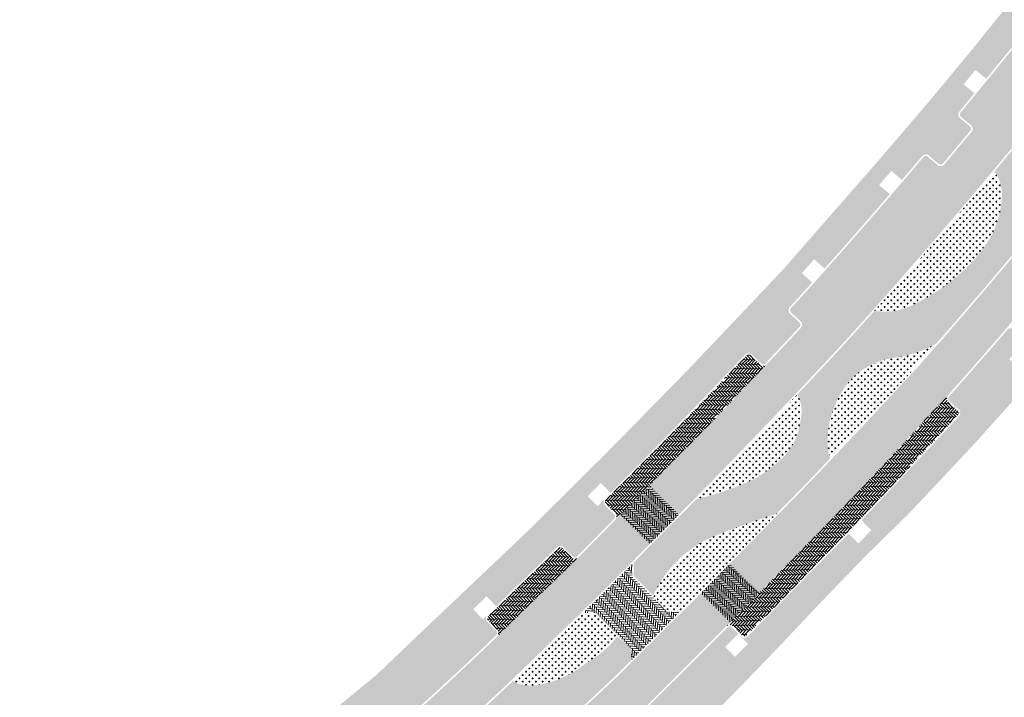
# Model space of a CAD drawing. Header units: metres. Extents: x 93002 to 93462, y 464845 to 465338.
# Tile 1 of 15: x 93059 to 93154, y 464893 to 464959. Entities that reach past the tile are written whole.
import ezdxf

# ---------------------------------------------------------------- set-up
doc = ezdxf.new("R2010")
doc.units = ezdxf.units.M
doc.layers.add('N-RO-GR-GRAS-A-100', color=62, linetype='CONTINUOUS', lineweight=18, transparency=0.2)
doc.layers.add('N-RO-GR-HEESTERS-A', color=62, linetype='CONTINUOUS', lineweight=18, transparency=0.2)
doc.layers.add('N-RO-VH-VERHARDING_STRAATBAKSTEEN-A', color=7, linetype='CONTINUOUS', lineweight=9, true_color=0xaa7a7a)
doc.layers.add('N-RO-VH-VERHARDING_TEGEL-A-200', color=252, linetype='CONTINUOUS', lineweight=9)
pattern_1 = [(41.1, (13.79169252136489, 16.91912794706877), (0.1911940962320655, 0.4653706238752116), [0.45, -0.45]), (131.1, (13.79169252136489, 16.91912794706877), (-0.3391035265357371, -0.2958188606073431), [])]
pattern_2 = [(86.00000000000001, (94357.16091574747, 464594.0460093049), (-0.1920561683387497, 0.2209353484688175), [0.828, -0.414]), (356, (94356.54142847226, 464594.0893280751), (-0.1920561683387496, 0.2209353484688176), [0.8280000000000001, -0.414])]
pattern_3 = [(95, (94357.16091574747, 464594.0460093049), (-0.2242535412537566, 0.1881710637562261), [0.8280000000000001, -0.414]), (4.999999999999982, (94356.54227883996, 464593.9918855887), (-0.2242535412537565, 0.1881710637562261), [0.8280000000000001, -0.414])]
pattern_4 = [(0, (0, 0), (0.15875, 0.3175), [0, -0.3175])]
pattern_5 = [(0, (0, 0), (0.3175, 0.3175), [0.15875, -0.4762500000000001]), (90, (0.079375, -0.079375), (-0.3175, 0.3175), [0.15875, -0.4762500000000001])]

msp = doc.modelspace()

# ---------------------------------------------------------------- hatches: boundary and pattern name
at = {"layer": 'N-RO-GR-GRAS-A-100', "true_color": 0x1f591c, "transparency": 33554628}
h = msp.add_hatch(dxfattribs=at)
h.set_pattern_fill('AGR-GRAS_SPORTVELD', color=99, scale=0.4, pattern_type=2)
h.set_pattern_definition(pattern_4)
edge = h.paths.add_edge_path()
edge.add_arc((93166.96457294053, 464944.4532016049), 8.735350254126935, 180.4649541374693, 202.8166151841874, ccw=False)
edge.add_arc((93168.23898178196, 464943.9814490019), 10.01749533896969, 150.4159483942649, 177.7066048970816, ccw=False)
edge.add_arc((93163.98681310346, 464946.7982348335), 4.941455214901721, 118.0453763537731, 154.4807478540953, ccw=False)
edge.add_arc((93165.763034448, 464942.6548281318), 9.441120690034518, 89.54509982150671, 115.73584196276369, ccw=False)
edge.add_arc((93165.93558446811, 464946.6109637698), 5.485555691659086, 71.51373254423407, 91.0193972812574, ccw=False)
edge.add_arc((92452.86263865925, 465525.6269722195), 916.6343628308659, 321.2443456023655, 321.7168719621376)
edge.add_arc((93170.21689975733, 464959.5803620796), 2.849999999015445, 319.4638386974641, 321.7404610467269)
edge.add_arc((93170.24383150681, 464967.4671345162), 9.901558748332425, 270.91999174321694, 282.90239581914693, ccw=False)
edge.add_arc((93170.31212565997, 464952.8540766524), 4.713647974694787, 88.89760229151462, 127.8583745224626)
edge.add_arc((93151.38410696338, 464975.175470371), 24.55770965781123, 302.2522251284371, 310.76513248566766, ccw=False)
edge.add_arc((93162.26855674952, 464958.2550633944), 4.443012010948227, 254.1344531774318, 299.9881050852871, ccw=False)
edge.add_arc((92192.8769589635, 465735.644852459), 1244.332968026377, 320.75537508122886, 321.08411734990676, ccw=False)
edge.add_arc((92742.20831872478, 465285.8015502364), 534.3173142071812, 320.2130275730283, 320.84728071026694, ccw=False)
edge.add_arc((93149.64190504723, 464941.5814607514), 3.896555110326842, -1.1297590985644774, 36.02552147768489, ccw=False)
edge.add_arc((93143.28838640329, 464942.1779014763), 10.27140566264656, 335.1489941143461, 356.2416929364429, ccw=False)
edge.add_arc((93139.60914681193, 464945.2415748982), 14.948500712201, 311.25379523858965, 330.4147908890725, ccw=False)
edge.add_arc((93136.46033902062, 464948.7535107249), 19.66513798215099, 294.27307755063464, 311.4038630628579, ccw=False)
edge.add_arc((93142.21428838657, 464936.2335681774), 5.887457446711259, 260.23650631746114, 293.31438349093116, ccw=False)
edge.add_arc((92742.20831872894, 465285.8015502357), 534.3173142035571, 317.9103816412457, 318.3106169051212, ccw=False)
edge.add_arc((92641.32860478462, 465387.0192334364), 677.0667780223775, 316.6617384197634, 317.2761586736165, ccw=False)
edge.add_arc((93130.83367206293, 464920.7250557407), 3.353033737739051, -13.09971182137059, 28.898873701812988, ccw=False)
edge.add_arc((93127.60877578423, 464920.6823437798), 6.530182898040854, 320.4470794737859, 353.69420950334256, ccw=False)
edge.add_arc((93123.27338576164, 464925.561844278), 13.01872985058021, 298.66640200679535, 316.0349228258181, ccw=False)
edge.add_arc((93127.18472956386, 464918.6199943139), 5.052478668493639, 289.49691614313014, 297.5113001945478, ccw=False)
edge.add_arc((93118.18092764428, 464937.7943350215), 26.21570717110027, 282.9008036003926, 294.0651105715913, ccw=False)
edge.add_arc((92641.32860478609, 465387.0192334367), 677.0667780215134, 314.90718110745, 315.47430853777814, ccw=False)
edge.add_arc((92918.95253912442, 465101.019774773), 278.5657655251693, 315.60242161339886, 315.992574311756, ccw=False)
edge.add_line((93117.98840546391, 464906.1259328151), (93117.98512132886, 464904.811661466))
edge.add_line((93117.98512132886, 464904.811661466), (93119.62034419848, 464903.1682457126))
edge.add_line((93119.62034419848, 464903.1682457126), (93119.86732484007, 464902.920591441))
edge.add_arc((93130.04364061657, 464898.3828605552), 11.14219028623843, 110.35040944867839, 155.9673831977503, ccw=False)
edge.add_arc((93157.63811259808, 464829.117674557), 85.69892603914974, 107.57435868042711, 111.5434988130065, ccw=False)
edge.add_line((93131.7618974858, 464910.8166795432), (93134.97705712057, 464914.0991613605))
edge.add_arc((92383.60058177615, 465628.3960286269), 1036.719162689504, 316.4491987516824, 316.6087455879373)
edge.add_arc((93140.25302689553, 464917.5743913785), 3.567621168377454, 180.424584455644, 202.7592125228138, ccw=False)
edge.add_arc((93145.84196691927, 464917.7557466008), 9.158820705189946, 136.5435440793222, 181.3000203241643, ccw=False)
edge.add_arc((93144.26762764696, 464918.3603075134), 7.627427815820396, 97.19764764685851, 131.7002762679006, ccw=False)
edge.add_arc((93141.8763227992, 464936.3261874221), 10.49719360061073, 277.8606752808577, 300.5299226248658)
edge.add_arc((92745.93541513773, 465279.1839627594), 533.7168662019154, 318.7506143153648, 319.9397369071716)
edge.add_arc((92452.86263865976, 465525.62697222), 916.6343628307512, 319.9397369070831, 320.3775691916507)
h = msp.add_hatch(dxfattribs=at)
h.set_pattern_fill('AGR-GRAS_SPORTVELD', color=99, scale=0.4, pattern_type=2)
h.set_pattern_definition(pattern_4)
edge = h.paths.add_edge_path()
edge.add_arc((93110.37443991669, 464881.5087696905), 10.02536336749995, 79.625911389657, 114.70822510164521, ccw=False)
edge.add_arc((94574.12118390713, 463335.0241119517), 2135.295307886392, 133.0552227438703, 133.2085112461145, ccw=False)
edge.add_line((93116.34880892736, 464895.2759360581), (93117.72378933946, 464896.6471764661))
edge.add_line((93117.72378933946, 464896.6471764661), (93117.72542642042, 464897.8492568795))
edge.add_line((93117.72542642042, 464897.8492568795), (93116.39736073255, 464898.968523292))
edge.add_arc((93108.44612402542, 464905.3077998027), 10.16900151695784, 299.3817048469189, 321.43572169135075, ccw=False)
edge.add_arc((93107.1146216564, 464904.0407091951), 9.880177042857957, 277.8434131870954, 309.7719048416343, ccw=False)
edge.add_arc((93108.06936745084, 464898.0646298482), 3.831930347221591, 242.5483216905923, 275.89505212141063, ccw=False)
edge.add_arc((92890.39890714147, 465121.2318920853), 312.9655592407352, 310.80816289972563, 313.6194116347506, ccw=False)
edge.add_arc((93092.60173124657, 464883.5101749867), 2.475062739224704, -21.171240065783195, 19.77726052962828, ccw=False)
edge.add_arc((93087.86029869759, 464884.5791490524), 7.317611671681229, 318.45274843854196, 344.4405747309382, ccw=False)
edge.add_arc((93097.79250993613, 464876.9246736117), 5.263009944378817, 147.8433719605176, 179.8261975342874)
edge.add_arc((93085.93554655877, 464876.9425075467), 6.593977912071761, 328.35089486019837, 359.98375995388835, ccw=False)
edge.add_arc((92891.34177244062, 465128.8726998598), 324.5104103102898, 308.0938334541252, 309.4211922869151)
edge.add_arc((93103.65414551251, 464878.6578692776), 6.260574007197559, 151.1235605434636, 184.2967487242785, ccw=False)
edge.add_arc((93114.04577210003, 464875.5071220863), 17.03222391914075, 117.48977269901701, 158.7464178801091, ccw=False)
at = {"layer": 'N-RO-GR-HEESTERS-A', "true_color": 0xed1f24, "transparency": 33554687}
h = msp.add_hatch(dxfattribs=at)
h.set_pattern_fill('CROSS', color=240, scale=0.05)
h.set_pattern_definition(pattern_5)
h.paths.add_polyline_path([(93153.53770269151, 464941.504633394, 0.1635559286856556), (93152.79326384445, 464943.8732023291, -0.00830102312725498), (93141.21588389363, 464930.4313837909, 0.145340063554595), (93144.54440307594, 464930.8268389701, 0.07488667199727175), (93149.46612263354, 464934.0033498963, 0.08380095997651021), (93152.60869804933, 464937.8612401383, 0.09229499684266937)])
h = msp.add_hatch(dxfattribs=at)
h.set_pattern_fill('CROSS', color=240, scale=0.05)
h.set_pattern_definition(pattern_5)
h.paths.add_polyline_path([(93147.20877410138, 464927.2842829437, -0.09923710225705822), (93143.31196814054, 464925.927630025, 0.1516938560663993), (93139.19360367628, 464924.0552118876, 0.1978079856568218), (93136.68550368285, 464917.5479541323, -0.06460943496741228), (93136.79690536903, 464918.4593460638, -0.1200228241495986), (93139.0024559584, 464922.7205639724, -0.1511821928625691), (93141.62906620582, 464924.6241483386, -0.2098586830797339), (93144.42310161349, 464924.1689944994, 0.0002957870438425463), (93145.25577381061, 464925.0696529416, 0.001383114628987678)])
h = msp.add_hatch(dxfattribs=at)
h.set_pattern_fill('CROSS', color=240, scale=0.05)
h.set_pattern_definition(pattern_5)
h.paths.add_polyline_path([(93144.42310161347, 464924.1689944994, 0.2098586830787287), (93141.62906620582, 464924.6241483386, 0.1511821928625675), (93139.0024559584, 464922.7205639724, 0.1200228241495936), (93136.79690536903, 464918.4593460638, 0.1634044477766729), (93136.96318506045, 464916.194224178, 0.00263333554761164)])
h = msp.add_hatch(dxfattribs=at)
h.set_pattern_fill('CROSS', color=240, scale=0.05)
h.set_pattern_definition(pattern_5)
h.paths.add_polyline_path([(93132.64378677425, 464916.5239843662, 0.1460942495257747), (93134.09945016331, 464919.965102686, 0.1853326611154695), (93133.76916601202, 464922.3454601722, -0.004361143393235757), (93125.58866747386, 464913.8262351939, 0.1669473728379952), (93128.87102525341, 464913.857227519, 0.009389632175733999), (93129.76229140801, 464914.2755060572, 0.07053560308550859)])
h = msp.add_hatch(dxfattribs=at)
h.set_pattern_fill('CROSS', color=240, scale=0.05)
h.set_pattern_definition(pattern_5)
h.paths.add_polyline_path([(93128.87102525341, 464913.857227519, -0.166947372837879), (93125.58866747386, 464913.8262351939, -0.0008200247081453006), (93124.03394571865, 464912.2403630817, 0.0487520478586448)])
h = msp.add_hatch(dxfattribs=at)
h.set_pattern_fill('CROSS', color=240, scale=0.05)
h.set_pattern_definition(pattern_5)
h.paths.add_polyline_path([(93129.55036005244, 464908.5588347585), (93131.7618974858, 464910.8166795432, 0.01732037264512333), (93126.16882492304, 464908.8295924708, 0.2017124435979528), (93119.86732484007, 464902.920591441), (93120.80601552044, 464901.9793405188, -0.1542788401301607), (93122.31779992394, 464905.8070793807, -0.1160785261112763), (93126.39472677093, 464908.5741516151, -0.1735633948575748)])
h = msp.add_hatch(dxfattribs=at)
h.set_pattern_fill('CROSS', color=240, scale=0.05)
h.set_pattern_definition(pattern_5)
edge = h.paths.add_edge_path()
edge.add_arc((93127.95114568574, 464904.1580575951), 4.682341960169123, 70.02917804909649, 109.4146202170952)
edge.add_arc((93130.23544740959, 464898.5283901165), 10.75492720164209, 110.9229799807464, 137.4076893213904)
edge.add_arc((93127.61690393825, 464901.5017592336), 6.827611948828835, 140.9074558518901, 175.9889701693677)
edge.add_line((93120.80601552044, 464901.9793405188), (93121.29107638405, 464901.4929566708))
edge.add_line((93121.29107638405, 464901.4929566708), (93122.58102468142, 464901.491199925))
edge.add_line((93122.58102468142, 464901.491199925), (93124.59426688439, 464903.498966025))
edge.add_line((93124.59426688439, 464903.498966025), (93129.55036005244, 464908.5588347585))
h = msp.add_hatch(dxfattribs=at)
h.set_pattern_fill('CROSS', color=240, scale=0.05)
h.set_pattern_definition(pattern_5)
edge = h.paths.add_edge_path()
edge.add_line((93115.03042865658, 464900.341175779), (93114.26633780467, 464901.1090948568))
edge.add_line((93114.26633780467, 464901.1090948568), (93112.95232925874, 464901.1123783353))
edge.add_arc((92918.9525387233, 465101.0197751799), 278.5657660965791, 313.590837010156, 314.14077339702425, ccw=False)
edge.add_arc((92890.39890714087, 465121.2318920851), 312.9655592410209, 313.6194116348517, 314.8256836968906, ccw=False)
edge.add_arc((93108.06936745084, 464898.0646298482), 3.831930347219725, 242.5483216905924, 275.8950521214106)
edge.add_arc((93107.1146216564, 464904.0407091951), 9.880177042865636, 277.8434131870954, 309.7719048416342)
edge.add_arc((93109.5097490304, 464900.3286023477), 5.520693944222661, 315.3212582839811, 360.1304917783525)
h = msp.add_hatch(dxfattribs=at)
h.set_pattern_fill('CROSS', color=240, scale=0.05)
h.set_pattern_definition(pattern_5)
h.paths.add_polyline_path([(93116.39736073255, 464898.968523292), (93115.90320477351, 464899.4640270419), (93115.03042865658, 464900.341175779, -0.1980472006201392), (93113.43529589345, 464896.4468316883, 0.09652693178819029)])
at = {"layer": 'N-RO-VH-VERHARDING_STRAATBAKSTEEN-A', "true_color": 0x794e4e}
h = msp.add_hatch(dxfattribs=at)
h.set_pattern_fill('DF-KEPER', color=27, scale=3, angle=140)
h.set_pattern_definition([(140, (1.650574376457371, -11.04544749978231), (-0.2916282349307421, -0.02551416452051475), [0.8280000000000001, -0.414]), (49.99999999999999, (1.25140327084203, -11.5211610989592), (-0.2916282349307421, -0.02551416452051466), [0.8280000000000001, -0.414])])
edge = h.paths.add_edge_path()
edge.add_arc((93163.40908261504, 464964.2790320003), 0.4500000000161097, 231.5019997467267, 321.52279704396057, ccw=False)
edge.add_line((93163.12896332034, 464963.9268485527), (93162.15031450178, 464964.7052452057))
edge.add_arc((93161.96392478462, 464964.4704966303), 0.2997465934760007, 51.55052238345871, 141.4881326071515)
edge.add_arc((92192.87695839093, 465735.6448529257), 1238.182968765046, 320.7551464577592, 321.48813260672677, ccw=False)
edge.add_arc((92742.20831872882, 465285.8015502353), 528.1673142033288, 320.4609407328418, 320.84781490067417, ccw=False)
edge.add_arc((93149.76109995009, 464949.3816145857), 0.3000000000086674, 141.5721541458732, 230.4290458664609)
edge.add_line((93149.5699899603, 464949.1503637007), (93150.53199860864, 464948.3553420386))
edge.add_arc((93150.24683477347, 464948.0072305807), 0.4500000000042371, -39.62037252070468, 50.67655927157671, ccw=False)
edge.add_arc((92742.20831872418, 465285.801550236), 530.1673142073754, 320.3803723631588, 320.8476400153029)
edge.add_arc((92192.87695890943, 465735.6448525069), 1240.182968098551, 320.7552211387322, 321.5227970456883)
edge = h.paths.add_edge_path()
edge.add_arc((93147.60913641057, 464944.8491334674), 0.4500000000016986, 229.8866359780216, 319.9353094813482, ccw=False)
edge.add_line((93147.31920049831, 464944.504986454), (93146.36691414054, 464945.307265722))
edge.add_arc((93146.17152188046, 464945.0796215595), 0.2999999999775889, 49.35974300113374, 139.8562340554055)
edge.add_arc((92742.20831872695, 465285.8015502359), 528.167314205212, 317.91407187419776, 319.85411050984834, ccw=False)
edge.add_arc((92641.3286236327, 465387.0192159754), 670.9167523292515, 317.1434341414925, 317.27325004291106, ccw=False)
edge.add_arc((93133.37002970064, 464930.4828878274), 0.2986898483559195, 137.446682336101, 227.3700642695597)
edge.add_line((93133.16773887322, 464930.2631287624), (93134.08362471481, 464929.412573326))
edge.add_arc((93133.77740431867, 464929.0828324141), 0.4500000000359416, -42.920268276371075, 47.11807280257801, ccw=False)
edge.add_arc((92641.32860591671, 465387.0192324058), 672.9167764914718, 317.0797317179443, 317.274202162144)
edge.add_arc((92742.17140050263, 465285.760669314), 530.1673142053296, 317.9188158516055, 319.9412587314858)
h = msp.add_hatch(dxfattribs=at)
h.set_pattern_fill('DF-KEPER', color=27, scale=3, angle=95)
h.set_pattern_definition(pattern_3)
edge = h.paths.add_edge_path()
edge.add_arc((92742.20831872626, 465285.8015502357), 534.167314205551, 317.9104706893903, 320.8472936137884)
edge.add_arc((92192.87695896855, 465735.6448524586), 1244.182968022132, 320.7553695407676, 321.4667020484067)
edge.add_line((93166.13441354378, 464960.5569961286), (93163.00542856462, 464963.0488735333))
edge.add_arc((92192.8769589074, 465735.6448525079), 1240.182968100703, 320.7552211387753, 321.46670204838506, ccw=False)
edge.add_arc((92742.20831872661, 465285.8015502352), 530.1673142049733, 317.91286290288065, 320.8476400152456, ccw=False)
edge.add_arc((92641.32860591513, 465387.019232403), 672.9167764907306, 317.0797317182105, 317.27420216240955, ccw=False)
edge.add_arc((92641.32860460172, 465387.0192335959), 672.916778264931, 316.6696323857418, 317.07973171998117, ccw=False)
edge.add_arc((92628.75894943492, 465399.0667229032), 690.3271096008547, 314.97801019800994, 316.65816981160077, ccw=False)
edge.add_line((93116.70655042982, 464910.7444349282), (93119.52974669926, 464907.915912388))
edge.add_arc((92641.328604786, 465387.0192334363), 676.916778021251, 314.9460035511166, 317.2760884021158)
h = msp.add_hatch(dxfattribs=at)
h.set_pattern_fill('DF-KEPER', color=27, scale=3, angle=95)
h.set_pattern_definition(pattern_3)
edge = h.paths.add_edge_path()
edge.add_arc((92745.93541420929, 465279.1839635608), 537.8668674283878, 318.9580131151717, 319.3192237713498, ccw=False)
edge.add_arc((93151.94989307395, 464925.7192501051), 0.4500107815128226, 139.052595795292, 143.4405423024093)
edge.add_arc((92689.51799433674, 465328.9902295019), 613.1235145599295, 318.44540123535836, 318.90611258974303, ccw=False)
edge.add_arc((92383.60058177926, 465628.3960286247), 1040.869162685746, 316.4474914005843, 317.2823472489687, ccw=False)
edge.add_line((93137.96345591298, 464911.2173424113), (93127.54198433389, 464900.5776557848))
edge.add_line((93127.54198433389, 464900.5776557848), (93127.29063957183, 464900.326994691))
edge.add_line((93127.29063957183, 464900.326994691), (93124.46606702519, 464903.159271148))
edge.add_line((93124.46606702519, 464903.159271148), (93124.7008108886, 464903.3933764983))
edge.add_line((93124.7008108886, 464903.3933764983), (93135.08499999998, 464913.995))
edge.add_arc((92383.60058178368, 465628.3960286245), 1036.869162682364, 316.4491368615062, 317.2801330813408)
edge.add_arc((92745.93541513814, 465279.1839627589), 533.8668662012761, 318.4334659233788, 319.9397369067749)
edge.add_arc((92452.86263866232, 465525.6269722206), 916.7843628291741, 319.9397369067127, 321.637437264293)
edge.add_line((93171.71247842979, 464956.6379777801), (93174.84887503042, 464954.1554354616))
edge.add_arc((92452.86263866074, 465525.6269722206), 920.7843628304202, 319.93973690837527, 321.6374372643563, ccw=False)
edge.add_arc((92745.93541405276, 465279.1839636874), 537.8668676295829, 319.3192237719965, 319.93973690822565, ccw=False)
h = msp.add_hatch(dxfattribs=at)
h.set_pattern_fill('DF-KEPER', color=27, scale=3, angle=135)
h.set_pattern_definition([(135, (1.650574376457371, -11.04544749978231), (-0.2927422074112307, 0), [0.8280000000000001, -0.414]), (45, (1.211461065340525, -11.48456081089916), (-0.2927422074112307, 1.110223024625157e-16), [0.8280000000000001, -0.414])])
h.paths.add_polyline_path([(93130.81437224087, 464925.2609919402, -0.4143509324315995), (93130.17808917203, 464925.2427218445), (93129.26950977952, 464926.1009832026, 0.4140824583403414), (93128.84541809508, 464926.0890003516, -0.007228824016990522), (93115.31510823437, 464912.1864976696, 0.4140823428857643), (93115.3146353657, 464911.7623289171), (93116.20017548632, 464910.8744144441, -0.4089430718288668), (93116.20501567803, 464910.2437991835, 0.007587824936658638)])
h = msp.add_hatch(dxfattribs=at)
h.set_pattern_fill('DF-KEPER', color=27, scale=3, angle=136)
h.set_pattern_definition([(136, (1.650574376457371, -11.04544749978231), (-0.2926976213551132, -0.005109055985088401), [0.8280000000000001, -0.414]), (46, (1.219191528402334, -11.49215751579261), (-0.2926976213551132, -0.005109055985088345), [0.8280000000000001, -0.414])])
edge = h.paths.add_edge_path()
edge.add_arc((93149.04819184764, 464920.5539450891), 0.2999999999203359, 317.2391204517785, 407.2556073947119)
edge.add_line((93149.25181051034, 464920.7742617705), (93148.33385601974, 464921.6226435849))
edge.add_arc((93148.64013464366, 464921.9529074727), 0.4504229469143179, 136.1397011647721, 227.157914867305, ccw=False)
edge.add_arc((92378.19523953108, 465633.5110545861), 1048.310998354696, 316.4484371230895, 317.2759138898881, ccw=False)
edge.add_line((93137.96345591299, 464911.2173424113), (93127.54198433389, 464900.5776557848))
edge.add_line((93127.54198433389, 464900.5776557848), (93126.92073395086, 464899.9580952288))
edge.add_arc((93127.23849836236, 464899.6394641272), 0.4500000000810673, 44.92197048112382, 134.9219704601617, ccw=False)
edge.add_line((93127.55712946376, 464899.9572285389), (93128.4398083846, 464899.0721421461))
edge.add_arc((93128.65222911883, 464899.2839850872), 0.3000000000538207, 224.9219704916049, 314.9219704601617)
edge.add_line((93128.86407205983, 464899.0715643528), (93128.96257105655, 464899.1697954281))
edge.add_line((93128.96257105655, 464899.1697954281), (93139.4026688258, 464909.8284982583))
edge.add_arc((92383.60058174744, 465628.3960286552), 1042.869162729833, 316.4466722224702, 317.2391204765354)
h = msp.add_hatch(dxfattribs=at)
h.set_pattern_fill('DF-KEPER', color=27, scale=3, angle=92.99999999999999)
h.set_pattern_definition([(92.99999999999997, (0, 0), (-0.2175498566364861, 0.1958827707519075), [0.828, -0.414]), (2.99999999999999, (-0.6201489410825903, -0.03250062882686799), (-0.2175498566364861, 0.1958827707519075), [0.828, -0.414])])
h.paths.add_polyline_path([(93122.35247458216, 464910.7500227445), (93119.51003435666, 464913.5643669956, -0.001477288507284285), (93116.70398638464, 464910.7470038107), (93119.52974669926, 464907.915912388, 0.001477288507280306)])
h = msp.add_hatch(dxfattribs=at)
h.set_pattern_fill('DF-KEPER', color=27, scale=3, angle=86.00000000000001)
h.set_pattern_definition(pattern_2)
edge = h.paths.add_edge_path()
edge.add_arc((92918.95253886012, 465101.0197750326), 278.4157658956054, 313.5905043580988, 315.9928666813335)
edge.add_arc((92641.32860478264, 465387.0192334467), 676.9167780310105, 314.9070608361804, 314.9460035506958)
edge.add_line((93119.52974669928, 464907.915912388), (93116.70655042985, 464910.7444349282))
edge.add_arc((92628.75894944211, 465399.0667229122), 690.3271096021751, 314.91919432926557, 314.9780101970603, ccw=False)
edge.add_arc((92918.95253892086, 465101.0197749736), 274.4157658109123, 314.88882637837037, 315.9562229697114, ccw=False)
edge.add_arc((92918.9525388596, 465101.0197750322), 274.4157658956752, 313.5815032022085, 314.8888263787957, ccw=False)
edge.add_arc((92890.39890715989, 465121.2318920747), 308.8155592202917, 313.96821120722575, 314.83398467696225, ccw=False)
edge.add_arc((92890.39890713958, 465121.2318920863), 308.8155592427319, 310.5384475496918, 313.9682112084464, ccw=False)
edge.add_line((93091.11610045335, 464886.5413342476), (93085.76411857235, 464885.2978486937))
edge.add_line((93085.76411857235, 464885.2978486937), (93082.07053086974, 464882.5308832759))
edge.add_arc((93091.38188565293, 464870.3069231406), 15.36640912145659, 127.2976052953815, 139.6654075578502)
edge.add_line((93079.6684148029, 464880.252833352), (93083.27572116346, 464875.3269868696))
edge.add_line((93083.27572116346, 464875.3269868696), (93083.87741789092, 464875.7924667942))
edge.add_line((93083.87741789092, 464875.7924667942), (93092.44696312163, 464882.4220154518))
edge.add_arc((92890.39890714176, 465121.2318920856), 312.815559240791, 310.2333046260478, 314.8259797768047)
h = msp.add_hatch(dxfattribs=at)
h.set_pattern_fill('DF-KEPER', color=27, scale=3, angle=134)
h.set_pattern_definition([(134, (1.650574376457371, -11.04544749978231), (-0.2926976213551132, 0.005109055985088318), [0.8280000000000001, -0.414]), (44.00000000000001, (1.203864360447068, -11.47683034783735), (-0.2926976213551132, 0.005109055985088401), [0.8280000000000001, -0.414])])
h.paths.add_polyline_path([(93112.61691563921, 464906.6023845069, -0.4146947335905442), (93111.97999952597, 464906.6041434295), (93111.0972598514, 464907.4932313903, 0.4129264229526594), (93110.6768967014, 464907.4942725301, -0.005040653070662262), (93106.73624547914, 464903.668238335, -0.003186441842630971), (93103.94574441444, 464900.9286062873, 0.413927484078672), (93103.93893419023, 464900.504604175), (93104.80794134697, 464899.6063482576, -0.4146410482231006), (93104.79693793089, 464898.9695830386, 0.003777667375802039), (93108.13085013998, 464902.2345162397, 0.005704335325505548)])
h = msp.add_hatch(dxfattribs=at)
h.set_pattern_fill('DF-KEPER', color=27, scale=3, angle=86.00000000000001)
h.set_pattern_definition([(86.00000000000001, (0, 0), (-0.1920561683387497, 0.2209353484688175), [0.828, -0.414]), (356, (-0.6194872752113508, 0.04331877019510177), (-0.1920561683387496, 0.2209353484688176), [0.8280000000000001, -0.414])])
edge = h.paths.add_edge_path()
edge.add_line((93117.8380215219, 464905.9724712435), (93114.72532191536, 464902.848376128))
edge.add_arc((92918.95253942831, 465101.0197744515), 278.5657650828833, 314.1849432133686, 314.651146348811, ccw=False)
edge.add_line((93113.10638195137, 464901.2619938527), (93114.32884446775, 464901.2589391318))
edge.add_line((93114.32884446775, 464901.2589391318), (93116.00941514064, 464899.5699485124))
edge.add_line((93116.00941514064, 464899.5699485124), (93117.72542642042, 464897.8492568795))
edge.add_line((93117.72542642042, 464897.8492568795), (93117.72378933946, 464896.6471764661))
edge.add_line((93117.72378933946, 464896.6471764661), (93122.43082053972, 464901.3414043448))
edge.add_line((93122.43082053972, 464901.3414043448), (93121.22874012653, 464901.3430414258))
edge.add_line((93121.22874012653, 464901.3430414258), (93117.83496654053, 464904.7499044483))
edge.add_line((93117.83496654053, 464904.7499044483), (93117.8380215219, 464905.9724712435))
h = msp.add_hatch(dxfattribs=at)
h.set_pattern_fill('DF-KEPER', color=27, scale=3, angle=92.99999999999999)
h.set_pattern_definition([(92.99999999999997, (94357.16091574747, 464594.0460093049), (-0.2175498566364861, 0.1958827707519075), [0.828, -0.414]), (2.99999999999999, (94356.54076680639, 464594.0135086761), (-0.2175498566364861, 0.1958827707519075), [0.828, -0.414])])
h.paths.add_polyline_path([(93127.23503296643, 464905.9806626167), (93124.7008108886, 464903.3933764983), (93124.46606702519, 464903.159271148), (93127.29063957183, 464900.326994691), (93127.54198433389, 464900.5776557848), (93130.0926120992, 464903.1816911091)])
h = msp.add_hatch(dxfattribs=at)
h.set_pattern_fill('DF-KEPER', color=27, scale=3, angle=86.00000000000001)
h.set_pattern_definition(pattern_2)
edge = h.paths.add_edge_path()
edge.add_line((93119.23140615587, 464892.2896827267), (93126.92073395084, 464899.9580952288))
edge.add_line((93126.92073395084, 464899.9580952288), (93127.29063957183, 464900.326994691))
edge.add_line((93127.29063957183, 464900.326994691), (93124.46606702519, 464903.159271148))
edge.add_line((93124.46606702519, 464903.159271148), (93116.45300000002, 464895.1679999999))
edge.add_arc((94574.12118390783, 463335.0241119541), 2135.145307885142, 133.0551571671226, 133.4580684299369)
edge.add_arc((92891.34177244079, 465128.8726998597), 324.6604103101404, 307.2896699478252, 311.2764698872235, ccw=False)
edge.add_line((93088.03564956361, 464870.5784863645), (93087.34430802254, 464870.0533405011))
edge.add_line((93087.34430802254, 464870.0533405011), (93090.9812722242, 464864.9778452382))
edge.add_line((93090.9812722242, 464864.9778452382), (93091.80911671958, 464865.5300046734))
edge.add_line((93091.80911671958, 464865.5300046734), (93094.59956169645, 464867.6245150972))
edge.add_line((93094.59956169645, 464867.6245150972), (93097.63958223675, 464873.0233711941))
edge.add_line((93097.63958223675, 464873.0233711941), (93099.89067564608, 464874.8549440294))
edge.add_line((93099.89067564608, 464874.8549440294), (93099.90089556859, 464874.863334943))
edge.add_arc((92891.34177245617, 465128.8726998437), 328.6604102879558, 309.3883445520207, 311.2897940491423)
edge.add_arc((94574.12118392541, 463335.0241119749), 2131.145307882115, 133.3262732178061, 133.4601087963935, ccw=False)
edge.add_arc((94574.12118918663, 463335.0241063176), 2131.145315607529, 133.0534058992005, 133.3262732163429, ccw=False)
at = {"layer": 'N-RO-VH-VERHARDING_TEGEL-A-200'}
h = msp.add_hatch(dxfattribs=at)
h.set_pattern_fill('AVH-TEGEL_300X300_HALFST', color=256, scale=1.5, angle=56.10000000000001, pattern_type=2)
h.set_pattern_definition([(56.10000000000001, (13.79169252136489, 16.91912794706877), (0.06423253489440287, 0.4989981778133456), [0.45, -0.45]), (146.1, (13.79169252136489, 16.91912794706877), (-0.2509852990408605, -0.3735055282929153), [])])
edge = h.paths.add_edge_path()
edge.add_line((93218.18996329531, 465048.5723472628), (93216.01243710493, 465045.3780468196))
edge.add_line((93216.01243710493, 465045.3780468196), (93212.571, 465039.707))
edge.add_line((93212.571, 465039.707), (93209.868, 465035.826))
edge.add_line((93209.868, 465035.826), (93209.24181678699, 465034.8290400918))
edge.add_line((93209.24181678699, 465034.8290400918), (93209.239, 465034.831))
edge.add_line((93209.239, 465034.831), (93205.2458057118, 465029.182))
edge.add_line((93205.2458057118, 465029.182), (93203.437, 465026.582))
edge.add_line((93203.437, 465026.582), (93198.861, 465019.654))
edge.add_line((93198.861, 465019.654), (93198.019, 465017.957))
edge.add_line((93198.019, 465017.957), (93194.479, 465012.927))
edge.add_line((93194.479, 465012.927), (93190.649, 465007.662))
edge.add_line((93190.649, 465007.662), (93186.34, 465001.717))
edge.add_line((93186.34, 465001.717), (93182.232, 464996.09))
edge.add_line((93182.232, 464996.09), (93176.179, 464987.984))
edge.add_line((93176.179, 464987.984), (93172.439, 464983))
edge.add_line((93172.439, 464983), (93165.747, 464974.574))
edge.add_line((93165.747, 464974.574), (93159.704, 464966.979))
edge.add_line((93159.704, 464966.979), (93154.961, 464961.023))
edge.add_line((93154.961, 464961.023), (93150.635, 464955.649))
edge.add_line((93150.635, 464955.649), (93146.356, 464950.491))
edge.add_line((93146.356, 464950.491), (93141.689, 464945.033))
edge.add_line((93141.689, 464945.033), (93132.443, 464934.468))
edge.add_line((93132.443, 464934.468), (93127.529, 464929.261))
edge.add_line((93127.529, 464929.261), (93126.57070510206, 464928.2553346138))
edge.add_line((93126.57070510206, 464928.2553346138), (93128.73621204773, 464926.1918309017))
edge.add_arc((93129.06345797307, 464925.8828518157), 0.4500644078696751, 46.63094246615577, 136.6445838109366, ccw=False)
edge.add_line((93129.3725149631, 464926.2100241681), (93130.28109276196, 464925.3517643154))
edge.add_arc((93130.48709994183, 464925.5698492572), 0.2999999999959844, 226.6312913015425, 316.6696323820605)
edge.add_arc((92641.32860460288, 465387.0192335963), 672.766778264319, 316.6696323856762, 317.0797317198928)
edge.add_arc((93133.77740431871, 464929.0828324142), 0.3000000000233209, 317.0797317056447, 407.1180727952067)
edge.add_line((93133.98155124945, 464929.3026596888), (93133.06588260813, 464930.1530134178))
edge.add_arc((93133.37002970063, 464930.4828878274), 0.4486898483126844, 136.8962898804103, 227.3236726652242, ccw=False)
edge.add_arc((92641.32862365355, 465387.0192159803), 670.7667523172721, 317.1437344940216, 317.2731783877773)
edge.add_arc((92742.2083187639, 465285.8015502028), 528.0173141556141, 317.9141628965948, 319.8477186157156)
edge.add_arc((93146.17058951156, 464945.0682036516), 0.4593365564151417, 50.371211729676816, 146.0515291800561, ccw=False)
edge.add_line((93146.46355944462, 464945.4219813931), (93147.41584580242, 464944.6197021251))
edge.add_arc((93147.60913641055, 464944.8491334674), 0.2999999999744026, 229.8866359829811, 320.1578409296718)
edge.add_line((93147.83948010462, 464944.6569310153), (93150.47567731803, 464947.8162632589))
edge.add_arc((93150.24533362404, 464948.0084657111), 0.2999999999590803, 320.1578409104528, 410.4290458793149)
edge.add_line((93150.43644361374, 464948.2397165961), (93149.47443496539, 464949.0347382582))
edge.add_arc((93149.76109995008, 464949.3816145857), 0.4500000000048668, 140.4560842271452, 230.4290458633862, ccw=False)
edge.add_arc((92746.02338460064, 465282.6846295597), 523.0908700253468, 320.4588497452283, 320.8487393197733)
edge.add_arc((92192.87695839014, 465735.6448529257), 1238.032968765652, 320.7551408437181, 321.4881100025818)
edge.add_arc((93161.96391438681, 464964.4705858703), 0.4496832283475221, 51.46160870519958, 141.5584368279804, ccw=False)
edge.add_line((93162.2440845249, 464964.8223239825), (93163.22233641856, 464964.0442430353))
edge.add_arc((93163.40908261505, 464964.2790320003), 0.300000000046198, 231.5019997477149, 321.5227970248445)
edge.add_arc((92192.87707227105, 465735.6447624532), 1240.032823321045, 321.5227970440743, 321.5523561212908)
edge.add_arc((92058.10327655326, 465844.9704779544), 1413.564333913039, 321.4786225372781, 321.8175489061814)
edge.add_line((93169.23024335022, 464971.1507083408), (93172.31866924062, 464975.107953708))
edge.add_arc((93172.08216998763, 464975.292529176), 0.3000000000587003, 322.0297986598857, 412.1807460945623)
edge.add_line((93172.26612175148, 464975.5295138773), (93171.27952290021, 464976.2953295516))
edge.add_arc((93171.55545054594, 464976.6508066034), 0.4500000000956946, 142.2050121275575, 232.1807460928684, ccw=False)
edge.add_line((93171.19985666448, 464976.926583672), (93171.55403727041, 464977.3832730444))
edge.add_arc((92352.49055937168, 465612.0438312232), 1036.175180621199, 322.2292823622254, 322.4301281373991)
edge.add_line((93173.77375226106, 464980.2583280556), (93178.7131401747, 464986.6983331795))
edge.add_arc((92673.22267848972, 465374.4019807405), 637.0515875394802, 322.5123317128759, 324.0474853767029)
edge.add_arc((93189.28280627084, 465000.117022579), 0.4492263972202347, 53.95338072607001, 144.2126660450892, ccw=False)
edge.add_line((93189.54715054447, 465000.4802394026), (93190.5591637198, 464999.7469772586))
edge.add_arc((93190.73518358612, 464999.9899114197), 0.2999999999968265, 234.0744948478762, 324.1148596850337)
edge.add_arc((92673.22267708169, 465374.4019817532), 639.0515892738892, 324.1148596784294, 324.5466684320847)
edge.add_arc((93193.54221071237, 465003.9007324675), 0.3000000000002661, 324.546668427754, 414.5870332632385)
edge.add_line((93193.71605040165, 465004.1452314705), (93192.69679700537, 465004.8699243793))
edge.add_arc((93192.96258646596, 465005.2370118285), 0.4532077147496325, 145.0633037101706, 234.0936032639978, ccw=False)
edge.add_arc((92673.22267918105, 465374.4019802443), 637.0515866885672, 324.6139631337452, 325.1864542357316)
edge.add_arc((91503.27853715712, 466171.3853933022), 2052.641389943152, 325.5659468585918, 326.0539073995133)
edge.add_line((93206.07456117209, 465025.1644825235), (93206.38177199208, 465025.6210710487))
edge.add_arc((93206.75512752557, 465025.3698626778), 0.4499999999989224, 56.07763971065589, 146.0657738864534, ccw=False)
edge.add_line((93207.00625857, 465025.7432702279), (93208.043512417, 465025.0456768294))
edge.add_arc((93208.21093311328, 465025.2946151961), 0.2999999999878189, 236.0776397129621, 326.0901902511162)
edge.add_arc((91503.2770526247, 466171.3864013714), 2054.643184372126, 326.0901902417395, 326.2230298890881)
edge.add_line((93211.11291224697, 465029.0837743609), (93214.05566879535, 465033.4012280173))
edge.add_line((93214.05566879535, 465033.4012280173), (93217.19386773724, 465038.005424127))
edge.add_line((93217.19386773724, 465038.005424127), (93222.00168724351, 465045.0472420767))
edge.add_arc((93221.7539268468, 465045.2164011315), 0.3000000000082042, 325.6765909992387, 415.6765910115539)
edge.add_line((93221.92308590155, 465045.4641615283), (93220.89075095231, 465046.1689908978))
edge.add_arc((93221.14448953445, 465046.5406314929), 0.4499999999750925, 145.676594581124, 235.6765910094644, ccw=False)
edge.add_line((93220.77284892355, 465046.7943700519), (93218.18996329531, 465048.5723472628))
h.paths.add_polyline_path([(93215.4666655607, 465041.4162285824), (93214.45171133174, 465039.9296661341), (93215.56636040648, 465039.1686366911), (93216.58131463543, 465040.6551991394)], flags=16)
h.paths.add_polyline_path([(93203.51866881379, 465023.7873728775), (93202.51109099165, 465022.2958009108), (93203.62949628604, 465021.5403024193), (93204.63707410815, 465023.0318743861)], flags=16)
h.paths.add_polyline_path([(93185.4876239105, 464997.9693098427), (93184.41969640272, 464996.5203340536), (93185.50616237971, 464995.7195843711), (93186.5740898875, 464997.1685601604)], flags=16)
h.paths.add_polyline_path([(93175.41863227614, 464984.6206299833), (93174.32316908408, 464983.1923581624), (93175.39411088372, 464982.3709617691), (93176.48957407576, 464983.7992335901)], flags=16)
h.paths.add_polyline_path([(93161.5842880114, 464967.3658648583), (93160.46360171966, 464965.9572974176), (93161.75479110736, 464964.9299996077), (93162.8754773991, 464966.3385670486)], flags=16)
h.paths.add_polyline_path([(93150.96156558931, 464953.68611515), (93149.82328771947, 464952.2917251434), (93150.8688243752, 464951.4382255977), (93152.00710224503, 464952.8326156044)], flags=16)
h.paths.add_polyline_path([(93142.84692010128, 464943.9426306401), (93141.67620230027, 464942.5753633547), (93142.70140189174, 464941.6975398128), (93143.87211969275, 464943.0648070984)], flags=16)
h.paths.add_polyline_path([(93135.40114068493, 464935.4043267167), (93134.20147347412, 464934.0623883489), (93135.2076810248, 464933.1628580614), (93136.40734823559, 464934.5047964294)], flags=16)
h = msp.add_hatch(dxfattribs=at)
h.set_pattern_fill('AVH-TEGEL_300X300_HALFST', color=256, scale=1.5, angle=51.50000000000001, pattern_type=2)
h.set_pattern_definition([(51.50000000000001, (13.79169252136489, 16.91912794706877), (0.1040447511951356, 0.4922394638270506), [0.45, -0.45]), (141.5, (13.79169252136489, 16.91912794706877), (-0.2801315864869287, -0.3521736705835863), [])])
h.paths.add_polyline_path([(93156.42157126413, 464926.2259121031), (93155.2456178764, 464924.8631452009), (93154.22354144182, 464925.7451113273), (93155.39949482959, 464927.1078782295)], flags=16)
edge = h.paths.add_edge_path()
edge.add_line((93189.56473371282, 464967.0459146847), (93188.4986540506, 464967.8741530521))
edge.add_line((93188.4986540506, 464967.8741530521), (93188.49829470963, 464967.8736905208))
edge.add_arc((91792.0928398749, 466053.8825620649), 1769.000696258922, 321.8717566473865, 322.12717055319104, ccw=False)
edge.add_arc((92951.61352470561, 465142.1270030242), 293.9494236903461, 321.99287523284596, 322.12503437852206, ccw=False)
edge.add_arc((93182.87175526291, 464961.4019563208), 0.4500000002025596, 231.9343104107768, 321.9928751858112, ccw=False)
edge.add_line((93182.59430122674, 464961.0476693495), (93181.60948829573, 464961.81890946))
edge.add_arc((93181.42501127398, 464961.582603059), 0.2997874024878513, 52.02195421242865, 142.0958808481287)
edge.add_arc((92951.61359997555, 465142.1269443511), 291.9493282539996, 320.4908321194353, 321.845872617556, ccw=False)
edge.add_arc((93177.09076601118, 464956.1973092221), 0.3001912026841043, 140.4908316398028, 230.4022677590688)
edge.add_line((93176.8994260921, 464955.9660003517), (93177.86260636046, 464955.1692611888))
edge.add_arc((93177.57578113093, 464954.822517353), 0.4499999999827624, -39.6559931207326, 50.40257214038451, ccw=False)
edge.add_arc((92951.61360663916, 465142.1269388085), 293.949319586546, 320.14516619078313, 320.34400687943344, ccw=False)
edge.add_arc((92452.86263832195, 465525.6269724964), 922.93436326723, 320.75072900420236, 321.71103243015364, ccw=False)
edge.add_line((93167.58364999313, 464941.6905766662), (93168.62825795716, 464940.8354182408))
edge.add_line((93168.62825795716, 464940.8354182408), (93167.48804726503, 464939.4426082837))
edge.add_line((93167.48804726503, 464939.4426082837), (93166.44343942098, 464940.2977666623))
edge.add_arc((92452.86263836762, 465525.6269724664), 922.9343632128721, 319.93973690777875, 320.6389849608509, ccw=False)
edge.add_arc((92745.93541779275, 465279.1839605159), 540.0168627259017, 319.421415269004, 319.93973690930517, ccw=False)
edge.add_arc((93155.74426953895, 464928.2009062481), 0.4499999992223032, 229.389558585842, 319.4214153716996, ccw=False)
edge.add_line((93155.45135888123, 464927.8592875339), (93154.50242444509, 464928.6729227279))
edge.add_arc((93154.307076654, 464928.4450905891), 0.3001137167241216, 49.38955876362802, 139.4411741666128)
edge.add_arc((92745.93230909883, 465279.1866737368), 538.0209887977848, 318.42901697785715, 319.3415918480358, ccw=False)
edge.add_arc((93148.64420137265, 464921.9546464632), 0.3044693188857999, 131.055325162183, 226.7976660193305)
edge.add_line((93148.43576874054, 464921.7327063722), (93149.35361984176, 464920.8844201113))
edge.add_arc((93149.04819184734, 464920.553945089), 0.450000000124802, -42.760879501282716, 47.255607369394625, ccw=False)
edge.add_line((93149.37857896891, 464920.248422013), (93145.67432612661, 464916.2636098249))
edge.add_arc((92383.6005776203, 465628.3960325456), 1043.019168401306, 316.4820613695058, 316.94025325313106, ccw=False)
edge.add_line((93139.95512679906, 464910.1921745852), (93140.92474032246, 464909.2527418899))
edge.add_line((93140.92474032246, 464909.2527418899), (93139.67222777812, 464907.9599881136))
edge.add_line((93139.67222777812, 464907.9599881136), (93138.70261348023, 464908.8994200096))
edge.add_line((93138.70261348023, 464908.8994200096), (93129.06911506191, 464899.0642059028))
edge.add_line((93129.06911506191, 464899.0642059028), (93128.96999353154, 464898.9653539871))
edge.add_arc((93128.65222912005, 464899.2839850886), 0.4500000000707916, 234.08924814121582, 314.9219704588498, ccw=False)
edge.add_line((93128.38829316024, 464898.919515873), (93130.62463352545, 464896.5546016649))
edge.add_line((93130.62463352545, 464896.5546016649), (93132.04000000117, 464898.0310000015))
edge.add_line((93132.04000000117, 464898.0310000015), (93135.93199999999, 464902.157))
edge.add_line((93135.93199999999, 464902.157), (93140.34, 464906.73))
edge.add_line((93140.34, 464906.73), (93144.40989959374, 464910.7220067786))
edge.add_line((93144.40989959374, 464910.7220067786), (93146.21900000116, 464912.6240000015))
edge.add_line((93146.21900000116, 464912.6240000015), (93150.83800000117, 464917.5520000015))
edge.add_line((93150.83800000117, 464917.5520000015), (93155.32800000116, 464922.5570000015))
edge.add_line((93155.32800000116, 464922.5570000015), (93161.41, 464929.49))
edge.add_line((93161.41, 464929.49), (93165.09, 464934.23))
edge.add_line((93165.09, 464934.23), (93169.42126495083, 464939.4961893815))
edge.add_line((93169.42126495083, 464939.4961893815), (93173.23682445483, 464944.135355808))
edge.add_line((93173.23682445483, 464944.135355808), (93175.46418101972, 464946.8434980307))
edge.add_line((93175.46418101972, 464946.8434980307), (93176.95534116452, 464948.7288632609))
edge.add_line((93176.95534116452, 464948.7288632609), (93180.435, 464953.14))
edge.add_line((93180.435, 464953.14), (93183.53988734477, 464957.0759559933))
edge.add_line((93183.53988734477, 464957.0759559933), (93184.834, 464958.674))
edge.add_line((93184.834, 464958.674), (93187.78, 464962.45))
edge.add_line((93187.78, 464962.45), (93195.14, 464972.12))
edge.add_line((93195.14, 464972.12), (93196.936, 464970.683))
edge.add_line((93196.936, 464970.683), (93198.199, 464972.266))
edge.add_line((93198.199, 464972.266), (93197.51, 464972.76))
edge.add_line((93197.51, 464972.76), (93198.88402954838, 464974.4741358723))
edge.add_line((93198.88402954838, 464974.4741358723), (93197.98375009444, 464975.2276593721))
edge.add_line((93197.98375009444, 464975.2276593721), (93195.58633655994, 464977.0494885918))
edge.add_arc((91792.09285364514, 466053.8825513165), 1769.000678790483, 322.1854893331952, 322.5027074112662, ccw=False)
edge.add_line((93189.60297039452, 464969.2955906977), (93189.97107594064, 464969.7694033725))
edge.add_line((93189.97107594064, 464969.7694033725), (93191.03715560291, 464968.9411650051))
edge.add_line((93191.03715560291, 464968.9411650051), (93189.56473371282, 464967.0459146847))
h = msp.add_hatch(dxfattribs=at)
h.set_pattern_fill('AVH-TEGEL_300X300_HALFST', color=256, scale=1.5, angle=41.1, pattern_type=2)
h.set_pattern_definition(pattern_1)
edge = h.paths.add_edge_path()
edge.add_arc((93104.4845213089, 464899.2934593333), 0.2999999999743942, 313.9682112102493, 404.0518233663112)
edge.add_line((93104.70013466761, 464899.5020519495), (93103.83112751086, 464900.4003078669))
edge.add_arc((93104.15454754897, 464900.7131967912), 0.4500000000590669, 134.1581068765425, 224.0518233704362, ccw=False)
edge.add_line((93103.84105922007, 464901.0360358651), (93103.42077276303, 464900.6297950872))
edge.add_line((93103.42077276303, 464900.6297950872), (93102.48053785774, 464901.5980753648))
edge.add_line((93102.48053785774, 464901.5980753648), (93103.77189415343, 464902.8520286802))
edge.add_line((93103.77189415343, 464902.8520286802), (93104.71212967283, 464901.8837477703))
edge.add_arc((92890.33997746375, 465121.2915353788), 306.7494040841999, 314.3348984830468, 314.8380178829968)
edge.add_arc((92918.70188487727, 465101.2753521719), 272.6237377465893, 313.5773493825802, 314.73103822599)
edge.add_arc((93110.8865463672, 464907.2826533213), 0.4478981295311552, 44.947113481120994, 135.164871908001, ccw=False)
edge.add_line((93111.2035503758, 464907.5990726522), (93112.08644488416, 464906.7098287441))
edge.add_arc((93112.2993356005, 464906.9211993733), 0.2999999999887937, 224.7947156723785, 314.888826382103)
edge.add_arc((92918.9525389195, 465101.0197749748), 274.2657658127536, 314.8888263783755, 315.9562229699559)
edge.add_arc((93115.88155170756, 464910.5566426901), 0.299999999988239, 315.9562229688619, 404.9232907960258)
edge.add_line((93116.09396756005, 464910.7684905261), (93115.2084143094, 464911.6564181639))
edge.add_arc((93115.52702491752, 464911.9741767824), 0.4499813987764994, 141.5413063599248, 224.9232907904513, ccw=False)
edge.add_line((93115.17466394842, 464912.2540428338), (93114.49546840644, 464911.57045549))
edge.add_line((93114.49546840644, 464911.57045549), (93113.53803717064, 464912.5217355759))
edge.add_line((93113.53803717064, 464912.5217355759), (93114.80672099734, 464913.7986229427))
edge.add_line((93114.80672099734, 464913.7986229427), (93115.76415665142, 464912.847338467))
edge.add_arc((92641.30693114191, 465387.0399908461), 670.7967877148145, 315.0159794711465, 316.6056348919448)
edge.add_line((93128.73621204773, 464926.1918309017), (93126.57070510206, 464928.2553346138))
edge.add_line((93126.57070510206, 464928.2553346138), (93122.775, 464924.272))
edge.add_line((93122.775, 464924.272), (93115.138, 464916.49))
edge.add_line((93115.138, 464916.49), (93107.536, 464908.949))
edge.add_line((93107.536, 464908.949), (93100.478, 464902.239))
edge.add_line((93100.478, 464902.239), (93098.938, 464900.787))
edge.add_line((93098.938, 464900.787), (93096.07499999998, 464898.059))
edge.add_line((93096.07499999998, 464898.059), (93093.195, 464895.305))
edge.add_line((93093.195, 464895.305), (93086.75543196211, 464890.0021620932))
edge.add_line((93086.75543196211, 464890.0021620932), (93078.28, 464882.74))
edge.add_line((93078.28, 464882.74), (93058.70857480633, 464869.6632590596))
edge.add_line((93058.70857480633, 464869.6632590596), (93059.80205405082, 464867.1817288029))
edge.add_arc((93060.69832865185, 464867.6252283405), 1.000000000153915, 123.74905424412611, 206.3273795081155, ccw=False)
edge.add_line((93060.14277214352, 464868.4567071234), (93077.52732695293, 464880.0722802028))
edge.add_arc((93078.08288346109, 464879.24080142), 1.000000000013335, 32.830037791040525, 123.74905423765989, ccw=False)
edge.add_line((93078.92316595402, 464879.7829502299), (93079.00194351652, 464879.6608519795))
edge.add_arc((93091.38188565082, 464870.3069231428), 15.51640911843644, 127.2953776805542, 142.9263528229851, ccw=False)
edge.add_line((93081.98011750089, 464882.6505736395), (93085.6994380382, 464885.4368162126))
edge.add_line((93085.6994380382, 464885.4368162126), (93091.04645274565, 464886.6791476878))
edge.add_arc((92890.39890713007, 465121.231892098), 308.6655592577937, 310.5452493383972, 313.9682112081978)
h = msp.add_hatch(dxfattribs=at)
h.set_pattern_fill('AVH-TEGEL_300X300_HALFST', color=256, scale=1.5, angle=41.1, pattern_type=2)
h.set_pattern_definition(pattern_1)
edge = h.paths.add_edge_path()
edge.add_line((93106.59, 464873.85), (93113.10063814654, 464879.5191270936))
edge.add_line((93113.10063814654, 464879.5191270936), (93118.94911623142, 464884.6838064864))
edge.add_line((93118.94911623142, 464884.6838064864), (93123.8319270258, 464889.5726082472))
edge.add_line((93123.8319270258, 464889.5726082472), (93130.62463352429, 464896.5546016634))
edge.add_line((93130.62463352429, 464896.5546016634), (93129.03046552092, 464898.2674524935))
edge.add_line((93129.03046552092, 464898.2674524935), (93127.75594111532, 464896.9963948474))
edge.add_line((93127.75594111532, 464896.9963948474), (93126.80264788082, 464897.9522881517))
edge.add_line((93126.80264788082, 464897.9522881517), (93128.07717228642, 464899.2233457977))
edge.add_line((93128.07717228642, 464899.2233457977), (93127.45091909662, 464899.8513070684))
edge.add_arc((93127.23849836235, 464899.6394641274), 0.3000000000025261, 44.92197046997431, 134.9219704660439)
edge.add_line((93127.02665542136, 464899.8518848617), (93119.33559554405, 464892.1817449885))
edge.add_arc((94574.12117688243, 463335.0241194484), 2130.995297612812, 133.0533401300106, 133.3080826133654)
edge.add_arc((93112.63250270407, 464885.4799577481), 0.2999999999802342, 133.3080826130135, 223.3161498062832)
edge.add_line((93112.41422887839, 464885.2741507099), (93113.27166724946, 464884.364772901))
edge.add_arc((93112.94425651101, 464884.0560623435), 0.4499999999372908, -46.64917112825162, 43.31614981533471, ccw=False)
edge.add_line((93113.25316518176, 464883.7288385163), (93114.07713926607, 464884.5049935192))
edge.add_line((93114.07713926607, 464884.5049935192), (93115.00257676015, 464883.5225609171))
edge.add_line((93115.00257676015, 464883.5225609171), (93113.69234608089, 464882.2883423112))
edge.add_line((93113.69234608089, 464882.2883423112), (93112.76739593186, 464883.2702575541))
edge.add_arc((94574.1211983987, 463335.0240966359), 2128.995328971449, 133.3462311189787, 133.4612027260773)
edge.add_arc((92891.34177249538, 465128.8726997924), 330.8104102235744, 309.7128117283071, 311.29686081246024, ccw=False)
edge.add_line((93102.709724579, 464874.3945743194), (93103.57003000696, 464873.3541978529))
edge.add_line((93103.57003000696, 464873.3541978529), (93102.18286466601, 464872.2071266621))
edge.add_line((93102.18286466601, 464872.2071266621), (93101.322559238, 464873.2475031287))
edge.add_line((93101.322559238, 464873.2475031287), (93102.35258173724, 464874.0983567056))
edge.add_arc((93102.0655446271, 464874.4449251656), 0.4500000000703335, 219.5804175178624, 309.6324477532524, ccw=False)
edge.add_line((93101.71871565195, 464874.1582028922), (93100.92446352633, 464875.1189571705))
edge.add_arc((93100.69324420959, 464874.9278089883), 0.2999999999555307, 39.5804175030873, 129.1330767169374)
edge.add_line((93100.50390709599, 464875.1605136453), (93097.75632379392, 464872.9249782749))
edge.add_line((93097.75632379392, 464872.9249782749), (93094.71480630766, 464867.5234637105))
edge.add_line((93094.71480630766, 464867.5234637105), (93091.89881099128, 464865.4097751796))
edge.add_arc((93085.85323453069, 464873.5629037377), 10.15000000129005, 288.75282825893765, 306.55707825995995, ccw=False)
edge.add_line((93089.1163195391, 464863.9517239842), (93089.28864952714, 464863.7381002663))
edge.add_arc((93088.51033049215, 464863.1102312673), 1.000000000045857, -54.62894456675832, 38.8930755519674, ccw=False)
edge.add_line((93089.08919980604, 464862.2948109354), (93082.62374559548, 464857.7049658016))
edge.add_line((93082.62374559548, 464857.7049658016), (93075.949, 464853.444))
edge.add_line((93075.949, 464853.444), (93069.6362555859, 464849.748841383))
edge.add_arc((93069.13108721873, 464850.6118621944), 1.000000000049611, 206.5418206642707, 300.34252958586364, ccw=False)
edge.add_line((93068.23647877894, 464850.1650112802), (93069.56321644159, 464847.5204441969))
edge.add_line((93069.56321644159, 464847.5204441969), (93082.09, 464854.49))
edge.add_line((93082.09, 464854.49), (93081.93000000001, 464854.77))
edge.add_line((93081.93000000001, 464854.77), (93083.33, 464855.54))
edge.add_line((93083.33, 464855.54), (93083.49, 464855.26))
edge.add_line((93083.49, 464855.26), (93086.65000000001, 464857.02))
edge.add_line((93086.65000000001, 464857.02), (93086.49, 464857.33))
edge.add_line((93086.49, 464857.33), (93087.15000000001, 464858.53))
edge.add_line((93087.15000000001, 464858.53), (93097.095, 464865.503))
edge.add_line((93097.095, 464865.503), (93097.476, 464865.105))
edge.add_line((93097.476, 464865.105), (93099.594, 464867.131))
edge.add_line((93099.594, 464867.131), (93106.59, 464873.85))

doc.saveas('drawing.dxf')
